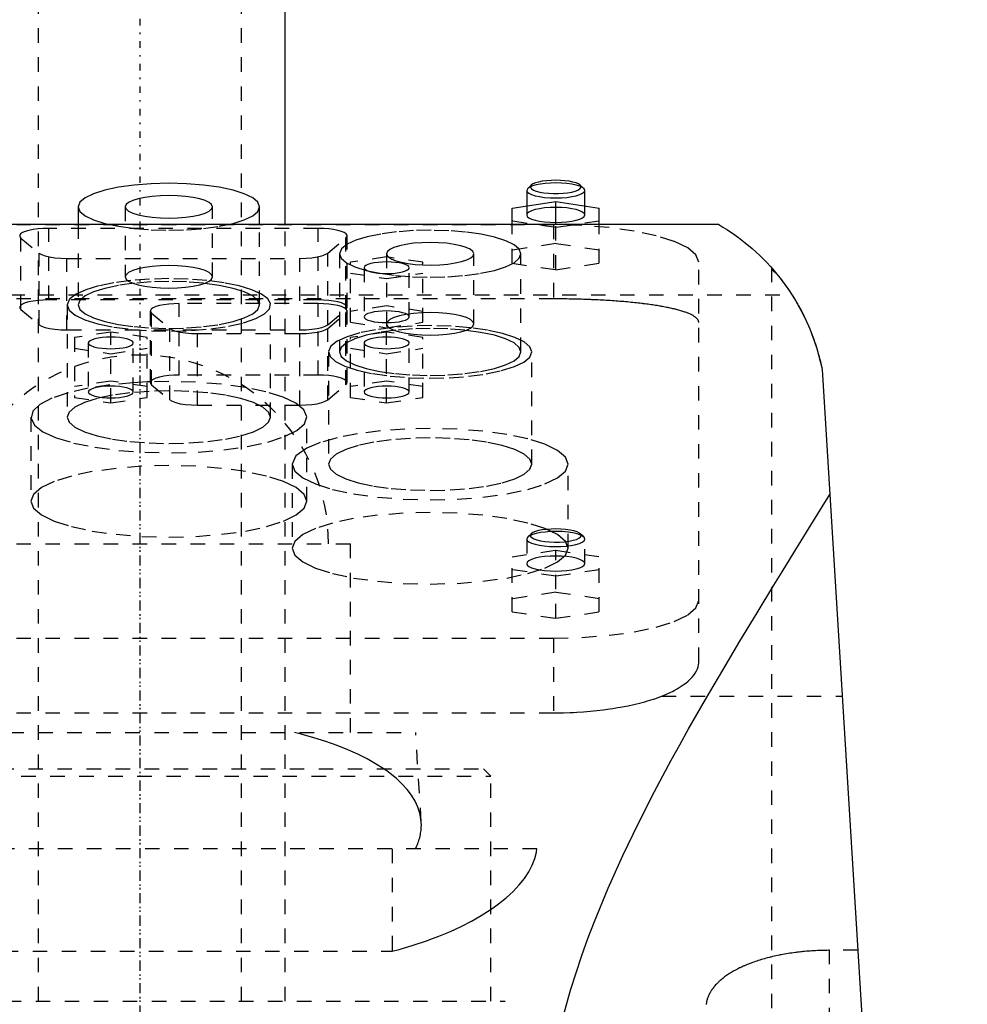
# Model space of a CAD drawing. Extents: x -90 to 90, y -1 to 861.
# Tile 8 of 9: x -8 to 57, y 573 to 641. Entities that reach past the tile are written whole.
import ezdxf

# ---------------------------------------------------------------- set-up
doc = ezdxf.new("R2010")
doc.units = 0
doc.linetypes.add('CENTER', pattern=[1.5, 0.45, -0.5, 0.05, -0.5])
doc.linetypes.add('DASHED', pattern=[2, 1, -1])
for name, color, linetype in [('AM_0', 7, 'CONTINUOUS'), ('AM_3', 7, 'DASHED'), ('AM_7', 7, 'CENTER')]:
    doc.layers.add(name, color=color, linetype=linetype)

msp = doc.modelspace()

# ---------------------------------------------------------------- linework, layer by layer
at = {"layer": 'AM_0', "color": 7, "linetype": 'CONTINUOUS'}
for p, q in [((10, 626.5), (10, 823)), ((26.964, 629.198), (26.723, 628.974)), ((30.577, 628.974), (30.336, 629.198)), ((26.723, 628.974), (26.65, 628.835)), ((26.65, 628.835), (26.65, 627.765)), ((30.65, 627.765), (30.65, 628.835)), ((25.65, 627.616), (28.65, 628.064)), ((28.65, 628.064), (31.65, 627.616)), ((28.65, 626.5), (28.65, 628.064)), ((-4.25, 627.708), (-4.25, 626.5)), ((8.25, 626.5), (8.25, 627.708)), ((25.65, 626.5), (25.65, 627.616)), ((31.65, 626.5), (31.65, 627.616)), ((-39.86, 626.5), (39.86, 626.5)), ((47, 616.5), (57, 453.55))]:
    msp.add_line(p, q, dxfattribs=at)
for points in [[(2, 629.326), (0.781, 629.294), (-0.392, 629.202), (-1.472, 629.053), (-2.419, 628.852), (-3.197, 628.607), (-3.774, 628.327), (-4.13, 628.024), (-4.25, 627.708)], [(8.25, 627.708), (8.13, 628.024), (7.774, 628.327), (7.197, 628.607), (6.419, 628.852), (5.472, 629.053), (4.392, 629.202), (3.219, 629.294), (2, 629.326)], [(28.65, 629.353), (28.281, 629.344), (27.924, 629.317), (27.593, 629.274), (27.298, 629.216), (27.049, 629.145), (26.855, 629.063), (26.723, 628.974)], [(28.65, 629.529), (28.327, 629.522), (28.015, 629.498), (27.725, 629.461), (27.467, 629.41), (27.249, 629.348), (27.08, 629.276), (26.964, 629.198)], [(30.336, 629.198), (30.22, 629.276), (30.051, 629.348), (29.833, 629.41), (29.575, 629.461), (29.285, 629.498), (28.973, 629.522), (28.65, 629.529)], [(30.65, 628.835), (30.612, 628.936), (30.498, 629.033), (30.313, 629.122), (30.064, 629.201), (29.761, 629.265), (29.415, 629.313), (29.04, 629.343), (28.65, 629.353)]]:
    msp.add_lwpolyline(points, dxfattribs=at)
for points in [[(39.86, 626.5, 0), (39.943, 626.451, 0), (40.169, 626.314, 0), (40.47, 626.124, 0), (40.644, 626.009, 0), (40.832, 625.881, 0), (41.246, 625.584, 0), (41.698, 625.234, 0), (42.178, 624.831, 0), (42.676, 624.374, 0), (43.183, 623.865, 0), (43.436, 623.59, 0), (43.689, 623.302, 0), (44.188, 622.688, 0), (44.671, 622.021, 0), (45.133, 621.304, 0), (45.566, 620.536, 0), (45.965, 619.72, 0), (46.149, 619.294, 0), (46.323, 618.857, 0), (46.634, 617.947, 0), (46.892, 616.993, 0), (47, 616.5, 0)], [(43.813, 623.156, 0), (43.843, 623.12, 0), (43.907, 623.042, 0), (43.975, 622.958, 0), (44.011, 622.913, 0), (44.047, 622.868, 0), (44.122, 622.772, 0), (44.2, 622.672, 0), (44.28, 622.567, 0), (44.361, 622.458, 0), (44.444, 622.344, 0), (44.486, 622.286, 0), (44.529, 622.226, 0), (44.616, 622.102, 0), (44.704, 621.973, 0), (44.794, 621.839, 0), (44.885, 621.7, 0), (44.977, 621.556, 0), (45.024, 621.482, 0), (45.07, 621.407, 0), (45.163, 621.254, 0), (45.256, 621.096, 0), (45.303, 621.016, 0)], [(45.758, 620.158, 0), (45.803, 620.067, 0), (45.89, 619.883, 0), (45.976, 619.696, 0), (46.018, 619.601, 0), (46.06, 619.505, 0), (46.142, 619.312, 0), (46.222, 619.115, 0), (46.3, 618.916, 0), (46.375, 618.715, 0), (46.449, 618.511, 0), (46.484, 618.408, 0), (46.519, 618.305, 0), (46.587, 618.097, 0), (46.652, 617.888, 0), (46.714, 617.677, 0), (46.773, 617.465, 0), (46.829, 617.251, 0), (46.856, 617.145, 0), (46.882, 617.037, 0), (46.932, 616.823, 0), (46.978, 616.608, 0), (47, 616.5, 0)], [(28.705, 570.125, 0), (28.993, 571.353, 0), (29.661, 573.773, 0), (30.438, 576.149, 0), (30.863, 577.322, 0), (31.309, 578.484, 0), (32.26, 580.78, 0), (33.277, 583.038, 0), (34.348, 585.259, 0), (35.462, 587.444, 0), (36.609, 589.592, 0), (37.191, 590.652, 0), (37.778, 591.703, 0), (38.962, 593.775, 0), (40.152, 595.808, 0), (41.34, 597.8, 0), (42.519, 599.747, 0), (43.681, 601.647, 0), (44.254, 602.579, 0), (44.821, 603.499, 0), (45.931, 605.298, 0), (47.006, 607.043, 0), (47.528, 607.894, 0)]]:
    msp.add_polyline3d(points, dxfattribs=at)
at = {"layer": 'AM_3', "color": 6, "linetype": 'DASHED'}
for p, q in [((-7, 834), (-7, 299)), ((7, 299), (7, 834)), ((-1, 627.708), (-1, 622.878)), ((5, 622.878), (5, 627.708)), ((26.65, 627.765), (26.65, 627.145)), ((30.65, 627.145), (30.65, 627.765)), ((-4.25, 626.5), (-4.25, 620.946)), ((8.25, 620.946), (8.25, 626.5)), ((10, 339), (10, 626.5)), ((28.65, 626.271), (25.65, 626.719)), ((25.65, 623.822), (25.65, 626.5)), ((31.65, 626.719), (28.65, 626.271)), ((28.65, 623.374), (28.65, 626.5)), ((31.65, 623.822), (31.65, 626.5)), ((28.5, 626.47), (-28.5, 626.47)), ((-6.28, 621.294), (-6.28, 626.22)), ((12.28, 626.22), (-6.28, 626.22)), ((12.28, 621.294), (12.28, 626.22)), ((28.5, 626.47), (28.5, 621.365)), ((-8.189, 620.622), (-8.189, 625.548)), ((-8.189, 625.548), (-6.939, 624.513)), ((12.939, 624.513), (14.189, 625.548)), ((14.189, 620.622), (14.189, 625.548)), ((14.28, 620.776), (14.28, 625.702)), ((28.65, 625.167), (25.65, 624.718)), ((31.65, 624.718), (28.65, 625.167)), ((-6.939, 619.586), (-6.939, 624.513)), ((12.939, 619.586), (12.939, 624.513)), ((13.75, 624.473), (13.75, 617.711)), ((17, 624.473), (17, 619.382)), ((23, 619.643), (23, 624.473)), ((26.25, 624.473), (26.129, 624.79)), ((26.25, 617.711), (26.25, 624.473)), ((-5.03, 624.149), (11.03, 624.149)), ((-5.03, 619.223), (-5.03, 624.149)), ((11.03, 619.223), (11.03, 624.149)), ((17, 624.257), (14.5, 623.883)), ((14.5, 619.755), (14.5, 623.883)), ((19.5, 623.883), (17, 624.257)), ((19.5, 619.755), (19.5, 623.883)), ((25.65, 623.822), (28.65, 623.374)), ((28.65, 623.374), (31.65, 623.822)), ((38.5, 596.365), (38.5, 623.882)), ((14.5, 623.136), (17, 622.763)), ((15.45, 623.51), (15.45, 620.129)), ((17, 622.763), (19.5, 623.136)), ((18.55, 620.129), (18.55, 623.51)), ((43.5, 623.519), (43.5, 453.55)), ((-44.917, 621.65), (44.917, 621.65)), ((28.5, 621.365), (-28.5, 621.365)), ((12.28, 621.294), (-6.28, 621.294)), ((-4.871, 621.293), (-5, 620.946)), ((-4.814, 621.361), (-4.871, 621.293)), ((8.99, 621.042), (8.814, 621.361)), ((-8.189, 620.622), (-6.939, 619.586)), ((-5, 620.946), (-5, 613.219)), ((0.72, 620.526), (0.72, 615.6)), ((0.811, 615.445), (0.811, 620.372)), ((0.811, 620.372), (2.061, 619.336)), ((2.72, 616.117), (2.72, 621.044)), ((12.28, 621.044), (2.72, 621.044)), ((9, 613.219), (9, 620.946)), ((12.28, 616.117), (12.28, 621.044)), ((12.939, 619.586), (14.189, 620.622)), ((12.939, 619.336), (14.189, 620.372)), ((14.189, 615.445), (14.189, 620.372)), ((14.28, 615.6), (14.28, 620.526)), ((17, 620.876), (14.5, 620.503)), ((19.5, 620.503), (17, 620.876)), ((14.5, 619.755), (17, 619.382)), ((17, 619.382), (19.5, 619.755)), ((-5.03, 619.223), (11.03, 619.223)), ((-2, 619.081), (-4.5, 618.707)), ((-2, 614.206), (-2, 619.081)), ((0.5, 618.707), (-2, 619.081)), ((2.061, 614.41), (2.061, 619.336)), ((12.939, 614.41), (12.939, 619.336)), ((17, 619.081), (14.5, 618.707)), ((17, 614.206), (17, 619.081)), ((19.5, 618.707), (17, 619.081)), ((-4.5, 618.707), (-4.5, 614.579)), ((0.5, 614.579), (0.5, 618.707)), ((3.97, 618.973), (11.03, 618.973)), ((3.97, 614.047), (3.97, 618.973)), ((11.03, 614.047), (11.03, 618.973)), ((14.5, 614.579), (14.5, 618.707)), ((19.5, 614.579), (19.5, 618.707)), ((-4.5, 617.96), (-2, 617.586)), ((-3.55, 618.333), (-3.55, 614.953)), ((-2, 617.586), (0.5, 617.96)), ((-0.45, 614.953), (-0.45, 618.333)), ((13, 617.711), (13, 609.984)), ((14.5, 617.96), (17, 617.586)), ((15.45, 618.333), (15.45, 614.953)), ((17, 617.586), (19.5, 617.96)), ((18.55, 614.953), (18.55, 618.333)), ((27, 609.984), (27, 617.711)), ((-2, 615.7), (-4.5, 615.326)), ((0.5, 615.326), (-2, 615.7)), ((0.498, 615.647), (-0.452, 615.595)), ((0.719, 615.655), (0.498, 615.647)), ((0.731, 615.656), (0.719, 615.655)), ((2, 615.678), (0.731, 615.656)), ((12.28, 616.117), (2.72, 616.117)), ((17, 615.7), (14.5, 615.326)), ((19.5, 615.326), (17, 615.7)), ((0.811, 615.445), (2.061, 614.41)), ((12.939, 614.41), (14.189, 615.445)), ((-4.5, 614.579), (-2, 614.206)), ((-2, 614.206), (0.5, 614.579)), ((14.5, 614.579), (17, 614.206)), ((17, 614.206), (19.5, 614.579)), ((3.97, 614.047), (11.03, 614.047)), ((-7.5, 613.219), (-7.5, 607.424)), ((11.5, 607.424), (11.5, 613.219)), ((10.5, 609.984), (10.5, 604.189)), ((29.5, 604.189), (29.5, 609.984)), ((26.723, 604.968), (26.65, 604.829)), ((26.65, 604.829), (26.65, 603.139)), ((26.964, 605.192), (26.723, 604.968)), ((30.577, 604.968), (30.336, 605.192)), ((30.65, 603.139), (30.65, 604.829)), ((-14.5, 604.5), (14.5, 604.5)), ((14.5, 591.5), (14.5, 604.5)), ((25.65, 603.61), (28.65, 604.059)), ((25.65, 599.816), (25.65, 603.61)), ((28.65, 604.059), (31.65, 603.61)), ((28.65, 599.368), (28.65, 604.059)), ((31.65, 599.816), (31.65, 603.61)), ((28.65, 602.266), (25.65, 602.714)), ((31.65, 602.714), (28.65, 602.266)), ((28.65, 601.161), (25.65, 600.713)), ((31.65, 600.713), (28.65, 601.161)), ((25.65, 599.816), (28.65, 599.368)), ((28.65, 599.368), (31.65, 599.816)), ((-28.5, 598), (28.5, 598)), ((28.5, 598), (28.5, 592.859)), ((35.934, 594), (48.381, 594)), ((-28.5, 592.859), (28.5, 592.859)), ((-19, 591.5), (19, 591.5)), ((19.386, 585.33), (19, 591.5)), ((-23.675, 589), (23.675, 589)), ((24.175, 588.5), (23.675, 589)), ((-24.175, 588.5), (24.175, 588.5)), ((24.175, 573), (24.175, 588.5)), ((27.357, 583.5), (-27.357, 583.5)), ((17.375, 583.5), (17.375, 576.439)), ((-17.375, 576.439), (17.375, 576.439)), ((47.5, 453.55), (47.5, 576.506)), ((49.454, 576.506), (47.5, 576.506)), ((-25.175, 573), (25.175, 573)), ((25.75, 493), (25.175, 573))]:
    msp.add_line(p, q, dxfattribs=at)
for points in [[(26.964, 629.198), (26.905, 629.111), (26.912, 629.024), (26.984, 628.938), (27.118, 628.858), (27.31, 628.785), (27.551, 628.724), (27.835, 628.676), (28.148, 628.642), (28.481, 628.626), (28.819, 628.626), (29.152, 628.642), (29.465, 628.676), (29.749, 628.724), (29.99, 628.785), (30.182, 628.858), (30.316, 628.938), (30.388, 629.024), (30.395, 629.111), (30.336, 629.198)], [(26.65, 628.835), (26.688, 628.734), (26.802, 628.637), (26.987, 628.547), (27.236, 628.469), (27.539, 628.404), (27.885, 628.357), (28.26, 628.327), (28.65, 628.317), (29.04, 628.327), (29.415, 628.357), (29.761, 628.404), (30.064, 628.469), (30.313, 628.547), (30.498, 628.637), (30.612, 628.734), (30.65, 628.835)], [(-1, 627.708), (-0.942, 627.556), (-0.772, 627.411), (-0.494, 627.277), (-0.121, 627.159), (0.333, 627.062), (0.852, 626.991), (1.415, 626.946), (2, 626.931), (2.585, 626.946), (3.148, 626.991), (3.667, 627.062), (4.121, 627.159), (4.494, 627.277), (4.772, 627.411), (4.942, 627.556), (5, 627.708), (4.942, 627.859), (4.772, 628.005), (4.494, 628.139), (4.121, 628.257), (3.667, 628.354), (3.148, 628.425), (2.585, 628.469), (2, 628.484)], [(2, 628.484), (1.415, 628.469), (0.852, 628.425), (0.333, 628.354), (-0.121, 628.257), (-0.494, 628.139), (-0.772, 628.005), (-0.942, 627.859), (-1, 627.708)], [(-4.25, 627.708), (-4.13, 627.392), (-3.774, 627.089), (-3.197, 626.809), (-2.419, 626.564), (-1.472, 626.363), (-0.392, 626.213), (0.781, 626.121), (2, 626.09), (3.219, 626.121), (4.392, 626.213), (5.472, 626.363), (6.419, 626.564), (7.197, 626.809), (7.774, 627.089), (8.13, 627.392), (8.25, 627.708)], [(28.65, 627.662), (28.26, 627.652), (27.885, 627.623), (27.539, 627.575), (27.236, 627.511), (26.987, 627.432), (26.802, 627.343), (26.688, 627.246), (26.65, 627.145), (26.688, 627.044), (26.802, 626.946), (26.987, 626.857), (27.236, 626.778), (27.539, 626.714), (27.885, 626.666), (28.26, 626.637), (28.65, 626.627), (29.04, 626.637), (29.415, 626.666), (29.761, 626.714), (30.064, 626.778), (30.313, 626.857), (30.498, 626.946), (30.612, 627.044), (30.65, 627.145)], [(30.65, 627.145), (30.612, 627.246), (30.498, 627.343), (30.313, 627.432), (30.064, 627.511), (29.761, 627.575), (29.415, 627.623), (29.04, 627.652), (28.65, 627.662)], [(-6.28, 626.22), (-6.652, 626.211), (-7.012, 626.184), (-7.346, 626.14), (-7.642, 626.081), (-7.891, 626.009), (-8.083, 625.926), (-8.213, 625.835), (-8.274, 625.739), (-8.266, 625.643), (-8.189, 625.548)], [(14.189, 625.548), (14.266, 625.643), (14.274, 625.739), (14.213, 625.835), (14.083, 625.926), (13.891, 626.009), (13.642, 626.081), (13.346, 626.14), (13.012, 626.184), (12.652, 626.211), (12.28, 626.22)], [(26.129, 624.79), (25.776, 625.091), (25.205, 625.368), (24.437, 625.612), (23.502, 625.813), (22.434, 625.963), (21.275, 626.056), (20.067, 626.09), (18.856, 626.063), (17.689, 625.976), (16.61, 625.832), (15.658, 625.636), (14.87, 625.397), (14.276, 625.122)], [(38.5, 623.882), (38.308, 624.387), (37.739, 624.872), (36.815, 625.32), (35.571, 625.712), (34.056, 626.034), (32.327, 626.273), (30.451, 626.42), (28.5, 626.47)], [(14.276, 625.122), (13.883, 624.805), (13.75, 624.473)], [(20, 625.249), (19.415, 625.234), (18.852, 625.19), (18.333, 625.118), (17.879, 625.022), (17.506, 624.904), (17.228, 624.77), (17.058, 624.624), (17, 624.473)], [(19.5, 623.707), (20.081, 623.697), (20.66, 623.715), (21.213, 623.763), (21.721, 623.837), (22.164, 623.935), (22.525, 624.053), (22.791, 624.188), (22.951, 624.333), (23, 624.483), (22.935, 624.633), (22.76, 624.777), (22.48, 624.91), (22.107, 625.025), (21.654, 625.12), (21.139, 625.191), (20.58, 625.235), (20, 625.249)], [(-6.939, 624.513), (-6.771, 624.412), (-6.526, 624.324), (-6.214, 624.25), (-5.85, 624.195), (-5.449, 624.161), (-5.03, 624.149)], [(11.03, 624.149), (11.449, 624.161), (11.85, 624.195), (12.214, 624.25), (12.526, 624.324), (12.771, 624.412), (12.939, 624.513)], [(13.75, 624.473), (13.87, 624.157), (14.226, 623.854), (14.803, 623.574), (15.581, 623.329), (16.528, 623.128), (17.608, 622.978), (18.781, 622.886), (20, 622.855), (21.219, 622.886), (22.392, 622.978), (23.472, 623.128), (24.419, 623.329), (25.197, 623.574), (25.774, 623.854), (26.13, 624.157), (26.25, 624.473)], [(17, 624.473), (17.036, 624.353), (17.143, 624.236)], [(17.143, 624.236), (17.355, 624.106), (17.656, 623.988), (18.034, 623.886), (18.478, 623.804), (18.972, 623.743), (19.5, 623.707)], [(-1, 622.878), (-0.942, 622.727), (-0.772, 622.581), (-0.494, 622.447), (-0.121, 622.329), (0.333, 622.233), (0.852, 622.161), (1.415, 622.117), (2, 622.102), (2.585, 622.117), (3.148, 622.161), (3.667, 622.233), (4.121, 622.329), (4.494, 622.447), (4.772, 622.581), (4.942, 622.727), (5, 622.878), (4.942, 623.03), (4.772, 623.175), (4.494, 623.31), (4.121, 623.427), (3.667, 623.524), (3.148, 623.596), (2.585, 623.64), (2, 623.655)], [(2, 623.655), (1.415, 623.64), (0.852, 623.596), (0.333, 623.524), (-0.121, 623.427), (-0.494, 623.31), (-0.772, 623.175), (-0.942, 623.03), (-1, 622.878)], [(2, 622.758), (0.668, 622.725), (-0.615, 622.627), (-1.802, 622.468), (-2.851, 622.253), (-3.722, 621.99), (-4.385, 621.689), (-4.814, 621.361)], [(8.814, 621.361), (8.385, 621.689), (7.722, 621.99), (6.851, 622.253), (5.802, 622.468), (4.615, 622.627), (3.332, 622.725), (2, 622.758)], [(-6.28, 621.294), (-6.652, 621.285), (-7.012, 621.258), (-7.346, 621.214), (-7.642, 621.155), (-7.891, 621.083), (-8.083, 621), (-8.213, 620.909), (-8.274, 620.813), (-8.266, 620.716), (-8.189, 620.622)], [(14.189, 620.622), (14.266, 620.716), (14.274, 620.813), (14.213, 620.909), (14.083, 621), (13.891, 621.083), (13.642, 621.155), (13.346, 621.214), (13.012, 621.258), (12.652, 621.285), (12.28, 621.294)], [(-5, 620.946), (-4.861, 620.587), (-4.449, 620.242), (-3.781, 619.925), (-2.884, 619.649), (-1.792, 619.424), (-0.55, 619.259), (0.793, 619.162), (2.185, 619.135), (3.569, 619.181), (4.891, 619.296), (6.098, 619.478), (7.142, 619.717), (7.982, 620.005), (8.584, 620.331), (8.925, 620.681), (8.99, 621.042)], [(2.72, 621.044), (2.348, 621.034), (1.988, 621.008), (1.654, 620.964), (1.358, 620.905), (1.109, 620.833), (0.917, 620.749), (0.787, 620.659), (0.726, 620.563), (0.734, 620.466), (0.811, 620.372)], [(14.189, 620.372), (14.266, 620.466), (14.274, 620.563), (14.213, 620.659), (14.083, 620.749), (13.891, 620.833), (13.642, 620.905), (13.346, 620.964), (13.012, 621.008), (12.652, 621.034), (12.28, 621.044)], [(17, 619.643), (17.058, 619.492), (17.228, 619.346), (17.506, 619.212), (17.879, 619.094), (18.333, 618.997), (18.852, 618.926), (19.415, 618.882), (20, 618.867), (20.585, 618.882), (21.148, 618.926), (21.667, 618.997), (22.121, 619.094), (22.494, 619.212), (22.772, 619.346), (22.942, 619.492), (23, 619.643), (22.942, 619.795), (22.772, 619.94), (22.494, 620.074), (22.121, 620.192), (21.667, 620.289), (21.148, 620.36), (20.585, 620.405), (20, 620.42)], [(20, 620.42), (19.415, 620.405), (18.852, 620.36), (18.333, 620.289), (17.879, 620.192), (17.506, 620.074), (17.228, 619.94), (17.058, 619.795), (17, 619.643)], [(-6.939, 619.586), (-6.771, 619.486), (-6.526, 619.397), (-6.214, 619.324), (-5.85, 619.269), (-5.449, 619.235), (-5.03, 619.223)], [(2.061, 619.336), (2.229, 619.236), (2.474, 619.147), (2.786, 619.074), (3.15, 619.019), (3.551, 618.985), (3.97, 618.973)], [(11.03, 619.223), (11.449, 619.235), (11.85, 619.269), (12.214, 619.324), (12.526, 619.397), (12.771, 619.486), (12.939, 619.586)], [(11.03, 618.973), (11.449, 618.985), (11.85, 619.019), (12.214, 619.074), (12.526, 619.147), (12.771, 619.236), (12.939, 619.336)], [(13.75, 617.711), (13.87, 617.396), (14.226, 617.092), (14.803, 616.813), (15.581, 616.567), (16.528, 616.366), (17.608, 616.217), (18.781, 616.125), (20, 616.094), (21.219, 616.125), (22.392, 616.217), (23.472, 616.366), (24.419, 616.567), (25.197, 616.813), (25.774, 617.092), (26.13, 617.396), (26.25, 617.711), (26.13, 618.027), (25.774, 618.33), (25.197, 618.61), (24.419, 618.855), (23.472, 619.056), (22.392, 619.206), (21.219, 619.298), (20, 619.329)], [(20, 619.329), (18.781, 619.298), (17.608, 619.206), (16.528, 619.056), (15.581, 618.855), (14.803, 618.61), (14.226, 618.33), (13.87, 618.027), (13.75, 617.711)], [(27, 617.711), (26.868, 618.061), (26.477, 618.398), (25.842, 618.709), (24.986, 618.983), (23.943, 619.208), (22.751, 619.377), (21.455, 619.483), (20.104, 619.523), (18.749, 619.494), (17.442, 619.398), (16.231, 619.238), (15.162, 619.021), (14.275, 618.754)], [(14.275, 618.754), (13.596, 618.443), (13.166, 618.103), (13.001, 617.748), (13.11, 617.392), (13.486, 617.048), (14.116, 616.73), (14.975, 616.45), (16.03, 616.219), (17.239, 616.046), (18.556, 615.938), (19.929, 615.9), (21.304, 615.931), (22.629, 616.032), (23.852, 616.198), (24.924, 616.424), (25.805, 616.699), (26.46, 617.014), (26.864, 617.356), (27, 617.711)], [(-3.556, 615.214), (-4.944, 614.897), (-6.069, 614.517), (-6.888, 614.087), (-7.37, 613.625), (-7.496, 613.147), (-7.261, 612.672), (-6.676, 612.217), (-5.76, 611.801), (-4.551, 611.438), (-3.092, 611.143), (-1.441, 610.927), (0.341, 610.798), (2.187, 610.761), (4.025, 610.817), (5.786, 610.964), (7.403, 611.197), (8.816, 611.506), (9.969, 611.881), (10.821, 612.306), (11.337, 612.766), (11.5, 613.243), (11.301, 613.719), (10.75, 614.177), (9.866, 614.598), (8.684, 614.966), (7.249, 615.268), (5.614, 615.493), (3.842, 615.631), (2, 615.678)], [(2.72, 616.117), (2.348, 616.108), (1.988, 616.081), (1.654, 616.038), (1.358, 615.979), (1.109, 615.906), (0.917, 615.823), (0.787, 615.732), (0.726, 615.637), (0.734, 615.54), (0.811, 615.445)], [(14.189, 615.445), (14.266, 615.54), (14.274, 615.637), (14.213, 615.732), (14.083, 615.823), (13.891, 615.906), (13.642, 615.979), (13.346, 616.038), (13.012, 616.081), (12.652, 616.108), (12.28, 616.117)], [(2, 615.031), (0.634, 614.996), (-0.679, 614.893), (-1.889, 614.725), (-2.95, 614.5), (-3.82, 614.226), (-4.467, 613.912), (-4.865, 613.573), (-5, 613.219), (-4.865, 612.866), (-4.467, 612.526), (-3.82, 612.213), (-2.95, 611.938), (-1.889, 611.713), (-0.679, 611.545), (0.634, 611.442), (2, 611.407), (3.366, 611.442), (4.679, 611.545), (5.889, 611.713), (6.95, 611.938), (7.82, 612.213), (8.467, 612.526), (8.865, 612.866), (9, 613.219)], [(-0.452, 615.595), (-2.071, 615.441), (-3.556, 615.214)], [(9, 613.219), (8.865, 613.573), (8.467, 613.912), (7.82, 614.226), (6.95, 614.5), (5.889, 614.725), (4.679, 614.893), (3.366, 614.996), (2, 615.031)], [(2.061, 614.41), (2.229, 614.31), (2.474, 614.221), (2.786, 614.147), (3.15, 614.092), (3.551, 614.058), (3.97, 614.047)], [(11.03, 614.047), (11.449, 614.058), (11.85, 614.092), (12.214, 614.147), (12.526, 614.221), (12.771, 614.31), (12.939, 614.41)], [(10.5, 609.984), (10.683, 609.504), (11.223, 609.043), (12.101, 608.618), (13.282, 608.245), (14.722, 607.939), (16.365, 607.712), (18.147, 607.572), (20, 607.525), (21.853, 607.572), (23.635, 607.712), (25.278, 607.939), (26.718, 608.245), (27.899, 608.618), (28.777, 609.043), (29.317, 609.504), (29.5, 609.984), (29.317, 610.464), (28.777, 610.925), (27.899, 611.35), (26.718, 611.722), (25.278, 612.028), (23.635, 612.255), (21.853, 612.395), (20, 612.443)], [(20, 612.443), (18.254, 612.401), (16.567, 612.276), (14.997, 612.074), (13.597, 611.8), (12.416, 611.465), (11.494, 611.079)], [(20, 611.796), (18.634, 611.761), (17.321, 611.658), (16.111, 611.49), (15.05, 611.265), (14.18, 610.99), (13.533, 610.677), (13.135, 610.337), (13, 609.984), (13.135, 609.63), (13.533, 609.291), (14.18, 608.977), (15.05, 608.703), (16.111, 608.477), (17.321, 608.31), (18.634, 608.207), (20, 608.172), (21.366, 608.207), (22.679, 608.31), (23.889, 608.477), (24.95, 608.703), (25.82, 608.977), (26.467, 609.291), (26.865, 609.63), (27, 609.984)], [(27, 609.984), (26.865, 610.337), (26.467, 610.677), (25.82, 610.99), (24.95, 611.265), (23.889, 611.49), (22.679, 611.658), (21.366, 611.761), (20, 611.796)], [(11.494, 611.079), (10.752, 610.546), (10.5, 609.984)], [(26.964, 605.192), (26.905, 605.103), (26.914, 605.013), (26.993, 604.926), (27.137, 604.843), (27.341, 604.77), (27.597, 604.709), (27.894, 604.662), (28.222, 604.632), (28.566, 604.618), (28.914, 604.623), (29.251, 604.646), (29.565, 604.685), (29.842, 604.739), (30.072, 604.807), (30.246, 604.885), (30.357, 604.971), (30.399, 605.06), (30.373, 605.15), (30.279, 605.237), (30.119, 605.317), (29.902, 605.387), (29.635, 605.445), (29.329, 605.488), (28.997, 605.515), (28.65, 605.524)], [(28.65, 605.524), (28.327, 605.516), (28.015, 605.493), (27.725, 605.455), (27.467, 605.405), (27.249, 605.342), (27.08, 605.271), (26.964, 605.192)], [(26.65, 604.829), (26.688, 604.73), (26.799, 604.633), (26.98, 604.545), (27.224, 604.467), (27.521, 604.402), (27.861, 604.354), (28.231, 604.323), (28.616, 604.312), (29.003, 604.32), (29.376, 604.347), (29.722, 604.392), (30.028, 604.454), (30.282, 604.53), (30.474, 604.617), (30.598, 604.712), (30.649, 604.812), (30.624, 604.912), (30.526, 605.009), (30.356, 605.099), (30.123, 605.18), (29.834, 605.247), (29.501, 605.298)], [(28.65, 605.347), (28.281, 605.338), (27.924, 605.312), (27.593, 605.269), (27.298, 605.211), (27.049, 605.14), (26.855, 605.058), (26.723, 604.968)], [(29.501, 605.298), (29.086, 605.335), (28.65, 605.347)], [(26.65, 603.139), (26.688, 603.038), (26.802, 602.941), (26.987, 602.851), (27.236, 602.773), (27.539, 602.709), (27.885, 602.661), (28.26, 602.631), (28.65, 602.621), (29.04, 602.631), (29.415, 602.661), (29.761, 602.709), (30.064, 602.773), (30.313, 602.851), (30.498, 602.941), (30.612, 603.038), (30.65, 603.139), (30.612, 603.24), (30.498, 603.337), (30.313, 603.427), (30.064, 603.505), (29.761, 603.569), (29.415, 603.617), (29.04, 603.647), (28.65, 603.657)], [(28.65, 603.657), (28.26, 603.647), (27.885, 603.617), (27.539, 603.569), (27.236, 603.505), (26.987, 603.427), (26.802, 603.337), (26.688, 603.24), (26.65, 603.139)], [(28.5, 598), (30.451, 598.05), (32.327, 598.197), (34.056, 598.436), (35.571, 598.758), (36.815, 599.15), (37.739, 599.598), (38.308, 600.083), (38.5, 600.588)]]:
    msp.add_lwpolyline(points, dxfattribs=at)
for points in [[(18.55, 623.51), (18.52, 623.588), (18.432, 623.663), (18.289, 623.733), (18.096, 623.793), (17.861, 623.843), (17.593, 623.88), (17.302, 623.903), (17, 623.911), (16.698, 623.903), (16.407, 623.88), (16.139, 623.843), (15.904, 623.793), (15.711, 623.733), (15.568, 623.663), (15.48, 623.588), (15.45, 623.51), (15.48, 623.432), (15.568, 623.356), (15.711, 623.287), (15.904, 623.226), (16.139, 623.176), (16.407, 623.139), (16.698, 623.116), (17, 623.109), (17.302, 623.116), (17.593, 623.139), (17.861, 623.176), (18.096, 623.226), (18.289, 623.287), (18.432, 623.356), (18.52, 623.432)], [(8.25, 620.946), (8.13, 621.262), (7.774, 621.566), (7.197, 621.845), (6.419, 622.09), (5.472, 622.291), (4.392, 622.441), (3.219, 622.533), (2, 622.564), (0.781, 622.533), (-0.392, 622.441), (-1.472, 622.291), (-2.419, 622.09), (-3.197, 621.845), (-3.774, 621.566), (-4.13, 621.262), (-4.25, 620.946), (-4.13, 620.631), (-3.774, 620.327), (-3.197, 620.048), (-2.419, 619.803), (-1.472, 619.601), (-0.392, 619.452), (0.781, 619.36), (2, 619.329), (3.219, 619.36), (4.392, 619.452), (5.472, 619.601), (6.419, 619.803), (7.197, 620.048), (7.774, 620.327), (8.13, 620.631)], [(18.55, 620.129), (18.52, 620.207), (18.432, 620.283), (18.289, 620.352), (18.096, 620.413), (17.861, 620.463), (17.593, 620.5), (17.302, 620.522), (17, 620.53), (16.698, 620.522), (16.407, 620.5), (16.139, 620.463), (15.904, 620.413), (15.711, 620.352), (15.568, 620.283), (15.48, 620.207), (15.45, 620.129), (15.48, 620.051), (15.568, 619.976), (15.711, 619.906), (15.904, 619.845), (16.139, 619.795), (16.407, 619.758), (16.698, 619.736), (17, 619.728), (17.302, 619.736), (17.593, 619.758), (17.861, 619.795), (18.096, 619.845), (18.289, 619.906), (18.432, 619.976), (18.52, 620.051)], [(-0.45, 618.333), (-0.48, 618.412), (-0.568, 618.487), (-0.711, 618.556), (-0.904, 618.617), (-1.139, 618.667), (-1.407, 618.704), (-1.698, 618.727), (-2, 618.735), (-2.302, 618.727), (-2.593, 618.704), (-2.861, 618.667), (-3.096, 618.617), (-3.289, 618.556), (-3.432, 618.487), (-3.52, 618.412), (-3.55, 618.333), (-3.52, 618.255), (-3.432, 618.18), (-3.289, 618.111), (-3.096, 618.05), (-2.861, 618), (-2.593, 617.963), (-2.302, 617.94), (-2, 617.932), (-1.698, 617.94), (-1.407, 617.963), (-1.139, 618), (-0.904, 618.05), (-0.711, 618.111), (-0.568, 618.18), (-0.48, 618.255)], [(18.55, 618.333), (18.52, 618.412), (18.432, 618.487), (18.289, 618.556), (18.096, 618.617), (17.861, 618.667), (17.593, 618.704), (17.302, 618.727), (17, 618.735), (16.698, 618.727), (16.407, 618.704), (16.139, 618.667), (15.904, 618.617), (15.711, 618.556), (15.568, 618.487), (15.48, 618.412), (15.45, 618.333), (15.48, 618.255), (15.568, 618.18), (15.711, 618.111), (15.904, 618.05), (16.139, 618), (16.407, 617.963), (16.698, 617.94), (17, 617.932), (17.302, 617.94), (17.593, 617.963), (17.861, 618), (18.096, 618.05), (18.289, 618.111), (18.432, 618.18), (18.52, 618.255)], [(-0.45, 614.953), (-0.48, 615.031), (-0.568, 615.106), (-0.711, 615.176), (-0.904, 615.236), (-1.139, 615.286), (-1.407, 615.323), (-1.698, 615.346), (-2, 615.354), (-2.302, 615.346), (-2.593, 615.323), (-2.861, 615.286), (-3.096, 615.236), (-3.289, 615.176), (-3.432, 615.106), (-3.52, 615.031), (-3.55, 614.953), (-3.52, 614.874), (-3.432, 614.799), (-3.289, 614.73), (-3.096, 614.669), (-2.861, 614.619), (-2.593, 614.582), (-2.302, 614.559), (-2, 614.551), (-1.698, 614.559), (-1.407, 614.582), (-1.139, 614.619), (-0.904, 614.669), (-0.711, 614.73), (-0.568, 614.799), (-0.48, 614.874)], [(18.55, 614.953), (18.52, 615.031), (18.432, 615.106), (18.289, 615.176), (18.096, 615.236), (17.861, 615.286), (17.593, 615.323), (17.302, 615.346), (17, 615.354), (16.698, 615.346), (16.407, 615.323), (16.139, 615.286), (15.904, 615.236), (15.711, 615.176), (15.568, 615.106), (15.48, 615.031), (15.45, 614.953), (15.48, 614.874), (15.568, 614.799), (15.711, 614.73), (15.904, 614.669), (16.139, 614.619), (16.407, 614.582), (16.698, 614.559), (17, 614.551), (17.302, 614.559), (17.593, 614.582), (17.861, 614.619), (18.096, 614.669), (18.289, 614.73), (18.432, 614.799), (18.52, 614.874)], [(-7.5, 607.424), (-7.317, 606.944), (-6.777, 606.483), (-5.899, 606.058), (-4.718, 605.685), (-3.278, 605.379), (-1.635, 605.152), (0.147, 605.012), (2, 604.965), (3.853, 605.012), (5.635, 605.152), (7.278, 605.379), (8.718, 605.685), (9.899, 606.058), (10.777, 606.483), (11.317, 606.944), (11.5, 607.424), (11.317, 607.904), (10.777, 608.365), (9.899, 608.79), (8.718, 609.162), (7.278, 609.468), (5.635, 609.695), (3.853, 609.835), (2, 609.883), (0.147, 609.835), (-1.635, 609.695), (-3.278, 609.468), (-4.718, 609.162), (-5.899, 608.79), (-6.777, 608.365), (-7.317, 607.904)], [(10.5, 604.189), (10.683, 603.709), (11.223, 603.248), (12.101, 602.823), (13.282, 602.45), (14.722, 602.144), (16.365, 601.917), (18.147, 601.777), (20, 601.73), (21.853, 601.777), (23.635, 601.917), (25.278, 602.144), (26.718, 602.45), (27.899, 602.823), (28.777, 603.248), (29.317, 603.709), (29.5, 604.189), (29.317, 604.668), (28.777, 605.13), (27.899, 605.555), (26.718, 605.927), (25.278, 606.233), (23.635, 606.46), (21.853, 606.6), (20, 606.647), (18.147, 606.6), (16.365, 606.46), (14.722, 606.233), (13.282, 605.927), (12.101, 605.555), (11.223, 605.13), (10.683, 604.668)]]:
    msp.add_lwpolyline(points, close=True, dxfattribs=at)
for points in [[(43.5, 623.519, 0), (43.501, 623.509, 0), (43.503, 623.49, 0), (43.507, 623.47, 0), (43.51, 623.461, 0), (43.513, 623.451, 0), (43.521, 623.431, 0), (43.53, 623.411, 0), (43.542, 623.391, 0), (43.555, 623.371, 0), (43.571, 623.351, 0), (43.579, 623.341, 0), (43.588, 623.331, 0), (43.607, 623.31, 0), (43.628, 623.29, 0), (43.651, 623.27, 0), (43.676, 623.249, 0), (43.703, 623.228, 0), (43.717, 623.218, 0), (43.732, 623.208, 0), (43.763, 623.187, 0), (43.795, 623.167, 0), (43.812, 623.156, 0)], [(38.5, 619.738, 0), (38.5, 619.75, 0), (38.498, 619.774, 0), (38.494, 619.799, 0), (38.491, 619.811, 0), (38.488, 619.823, 0), (38.48, 619.847, 0), (38.47, 619.871, 0), (38.458, 619.896, 0), (38.444, 619.92, 0), (38.427, 619.944, 0), (38.418, 619.957, 0), (38.409, 619.969, 0), (38.388, 619.993, 0), (38.366, 620.017, 0), (38.341, 620.042, 0), (38.314, 620.066, 0), (38.285, 620.09, 0), (38.27, 620.102, 0), (38.254, 620.114, 0), (38.22, 620.138, 0), (38.185, 620.162, 0), (38.166, 620.174, 0), (38.147, 620.186, 0), (38.107, 620.209, 0), (38.065, 620.233, 0), (38.043, 620.245, 0), (38.021, 620.256, 0), (37.975, 620.28, 0), (37.927, 620.303, 0), (37.876, 620.326, 0), (37.824, 620.349, 0), (37.769, 620.372, 0), (37.741, 620.383, 0), (37.713, 620.394, 0), (37.654, 620.417, 0), (37.594, 620.439, 0), (37.531, 620.461, 0), (37.466, 620.483, 0), (37.4, 620.504, 0), (37.366, 620.515, 0), (37.332, 620.526, 0), (37.262, 620.547, 0), (37.19, 620.568, 0), (37.116, 620.588, 0), (37.04, 620.609, 0), (36.963, 620.629, 0), (36.924, 620.639, 0), (36.884, 620.649, 0), (36.803, 620.669, 0), (36.721, 620.688, 0), (36.637, 620.707, 0), (36.552, 620.726, 0), (36.465, 620.745, 0), (36.422, 620.754, 0), (36.377, 620.763, 0), (36.288, 620.782, 0), (36.197, 620.799, 0), (36.105, 620.817, 0), (36.011, 620.834, 0), (35.917, 620.851, 0), (35.869, 620.859, 0), (35.821, 620.867, 0), (35.724, 620.884, 0), (35.627, 620.9, 0), (35.578, 620.908, 0), (35.528, 620.915, 0), (35.428, 620.931, 0), (35.326, 620.946, 0), (35.274, 620.954, 0), (35.222, 620.961, 0), (35.116, 620.976, 0), (35.008, 620.991, 0), (34.899, 621.006, 0), (34.788, 621.02, 0), (34.675, 621.034, 0), (34.618, 621.041, 0), (34.56, 621.048, 0), (34.444, 621.062, 0), (34.327, 621.075, 0), (34.208, 621.088, 0), (34.087, 621.101, 0), (33.965, 621.114, 0), (33.904, 621.12, 0), (33.842, 621.126, 0), (33.717, 621.138, 0), (33.591, 621.15, 0), (33.463, 621.161, 0), (33.334, 621.173, 0), (33.204, 621.184, 0), (33.139, 621.189, 0), (33.073, 621.194, 0), (32.941, 621.205, 0), (32.808, 621.215, 0), (32.674, 621.224, 0), (32.538, 621.234, 0), (32.402, 621.243, 0), (32.334, 621.247, 0), (32.265, 621.252, 0), (32.127, 621.26, 0), (31.989, 621.268, 0), (31.849, 621.276, 0), (31.709, 621.284, 0), (31.568, 621.291, 0), (31.498, 621.294, 0), (31.427, 621.298, 0), (31.285, 621.304, 0), (31.143, 621.31, 0), (31.072, 621.313, 0), (31.001, 621.316, 0), (30.857, 621.322, 0), (30.714, 621.327, 0), (30.642, 621.329, 0), (30.571, 621.332, 0), (30.427, 621.336, 0), (30.283, 621.34, 0), (30.139, 621.344, 0), (29.995, 621.347, 0), (29.852, 621.351, 0), (29.78, 621.352, 0), (29.708, 621.354, 0), (29.564, 621.356, 0), (29.421, 621.358, 0), (29.278, 621.36, 0), (29.136, 621.362, 0), (28.993, 621.363, 0), (28.922, 621.363, 0), (28.852, 621.364, 0), (28.711, 621.364, 0), (28.57, 621.365, 0), (28.5, 621.365, 0)], [(45.303, 621.016, 0), (45.38, 620.88, 0), (45.533, 620.599, 0), (45.684, 620.308, 0), (45.758, 620.158, 0)], [(35.934, 594, 0), (36.065, 594.054, 0), (36.321, 594.165, 0), (36.567, 594.28, 0), (36.685, 594.339, 0), (36.801, 594.399, 0), (37.022, 594.522, 0), (37.23, 594.649, 0), (37.424, 594.779, 0), (37.603, 594.911, 0), (37.766, 595.046, 0), (37.842, 595.114, 0), (37.914, 595.183, 0), (38.045, 595.321, 0), (38.16, 595.461, 0), (38.258, 595.601, 0), (38.339, 595.741, 0), (38.403, 595.882, 0), (38.429, 595.952, 0), (38.451, 596.021, 0), (38.483, 596.16, 0), (38.498, 596.297, 0), (38.5, 596.365, 0)], [(28.5, 592.859, 0), (28.725, 592.86, 0), (29.179, 592.867, 0), (29.637, 592.881, 0), (29.867, 592.891, 0), (30.098, 592.903, 0), (30.559, 592.933, 0), (31.018, 592.97, 0), (31.473, 593.016, 0), (31.923, 593.068, 0), (32.366, 593.128, 0), (32.584, 593.161, 0), (32.799, 593.195, 0), (33.223, 593.269, 0), (33.635, 593.35, 0), (34.033, 593.436, 0), (34.416, 593.529, 0), (34.783, 593.626, 0), (34.961, 593.676, 0), (35.133, 593.728, 0), (35.465, 593.833, 0), (35.78, 593.943, 0), (35.934, 594, 0)], [(19.386, 585.33, 0), (19.366, 585.541, 0), (19.284, 585.96, 0), (19.148, 586.374, 0), (19.06, 586.579, 0), (18.958, 586.783, 0), (18.715, 587.184, 0), (18.42, 587.576, 0), (18.075, 587.957, 0), (17.683, 588.327, 0), (17.246, 588.683, 0), (17.012, 588.855, 0), (16.767, 589.025, 0), (16.238, 589.359, 0), (15.654, 589.686, 0), (15.017, 590.004, 0), (14.328, 590.31, 0), (13.589, 590.603, 0), (13.202, 590.744, 0), (12.804, 590.881, 0), (11.975, 591.142, 0), (11.106, 591.385, 0), (10.658, 591.5, 0)], [(18.99, 583.5, 0), (19.015, 583.55, 0), (19.061, 583.65, 0), (19.104, 583.751, 0), (19.125, 583.801, 0), (19.145, 583.851, 0), (19.182, 583.952, 0), (19.217, 584.054, 0), (19.248, 584.155, 0), (19.277, 584.257, 0), (19.302, 584.359, 0), (19.314, 584.41, 0), (19.324, 584.461, 0), (19.343, 584.563, 0), (19.359, 584.665, 0), (19.372, 584.768, 0), (19.382, 584.87, 0), (19.388, 584.972, 0), (19.39, 585.024, 0), (19.392, 585.075, 0), (19.392, 585.177, 0), (19.388, 585.279, 0), (19.386, 585.33, 0)], [(17.375, 576.439, 0), (17.87, 576.573, 0), (18.826, 576.856, 0), (19.736, 577.159, 0), (20.171, 577.317, 0), (20.594, 577.479, 0), (21.398, 577.813, 0), (22.145, 578.158, 0), (22.85, 578.519, 0), (23.517, 578.899, 0), (24.141, 579.295, 0), (24.435, 579.499, 0), (24.717, 579.706, 0), (25.242, 580.13, 0), (25.714, 580.565, 0), (26.129, 581.008, 0), (26.487, 581.458, 0), (26.785, 581.912, 0), (26.912, 582.14, 0), (27.024, 582.367, 0), (27.202, 582.823, 0), (27.32, 583.275, 0), (27.357, 583.5, 0)], [(47.5, 576.506, 0), (47.438, 576.506, 0), (47.312, 576.505, 0), (47.186, 576.504, 0), (47.123, 576.502, 0), (47.06, 576.501, 0), (46.934, 576.498, 0), (46.807, 576.493, 0), (46.679, 576.488, 0), (46.552, 576.482, 0), (46.424, 576.475, 0), (46.361, 576.472, 0), (46.297, 576.467, 0), (46.169, 576.459, 0), (46.042, 576.449, 0), (45.914, 576.439, 0), (45.787, 576.427, 0), (45.66, 576.415, 0), (45.596, 576.408, 0), (45.533, 576.402, 0), (45.406, 576.388, 0), (45.28, 576.373, 0), (45.217, 576.365, 0), (45.154, 576.357, 0), (45.029, 576.34, 0), (44.905, 576.322, 0), (44.843, 576.313, 0), (44.781, 576.304, 0), (44.657, 576.284, 0), (44.535, 576.264, 0), (44.413, 576.243, 0), (44.292, 576.221, 0), (44.172, 576.199, 0), (44.112, 576.187, 0), (44.053, 576.175, 0), (43.934, 576.151, 0), (43.817, 576.126, 0), (43.701, 576.1, 0), (43.585, 576.073, 0), (43.471, 576.045, 0), (43.415, 576.032, 0), (43.358, 576.017, 0), (43.247, 575.988, 0), (43.136, 575.959, 0), (43.027, 575.929, 0), (42.919, 575.898, 0), (42.813, 575.866, 0), (42.76, 575.85, 0), (42.708, 575.834, 0), (42.604, 575.801, 0), (42.502, 575.768, 0), (42.402, 575.734, 0), (42.302, 575.7, 0), (42.205, 575.665, 0), (42.157, 575.647, 0), (42.109, 575.629, 0), (42.015, 575.593, 0), (41.922, 575.557, 0), (41.831, 575.52, 0), (41.742, 575.483, 0), (41.654, 575.446, 0), (41.611, 575.427, 0), (41.569, 575.408, 0), (41.484, 575.37, 0), (41.4, 575.331, 0), (41.358, 575.311, 0), (41.317, 575.291, 0), (41.235, 575.251, 0), (41.154, 575.21, 0), (41.114, 575.189, 0), (41.075, 575.168, 0), (40.996, 575.126, 0), (40.919, 575.083, 0), (40.843, 575.039, 0), (40.768, 574.995, 0), (40.694, 574.951, 0), (40.658, 574.928, 0), (40.622, 574.906, 0), (40.551, 574.86, 0), (40.481, 574.814, 0), (40.413, 574.767, 0), (40.346, 574.72, 0), (40.281, 574.672, 0), (40.249, 574.648, 0), (40.217, 574.624, 0), (40.155, 574.575, 0), (40.094, 574.526, 0), (40.034, 574.476, 0), (39.977, 574.426, 0), (39.92, 574.376, 0), (39.893, 574.351, 0), (39.866, 574.325, 0), (39.813, 574.274, 0), (39.761, 574.223, 0), (39.712, 574.171, 0), (39.664, 574.119, 0), (39.617, 574.067, 0), (39.595, 574.04, 0), (39.572, 574.014, 0), (39.529, 573.961, 0), (39.488, 573.908, 0), (39.448, 573.854, 0), (39.41, 573.801, 0), (39.374, 573.747, 0), (39.356, 573.72, 0), (39.339, 573.693, 0), (39.306, 573.639, 0), (39.275, 573.584, 0), (39.26, 573.557, 0), (39.245, 573.53, 0), (39.218, 573.475, 0), (39.191, 573.421, 0), (39.179, 573.393, 0), (39.167, 573.366, 0), (39.144, 573.311, 0), (39.123, 573.256, 0), (39.104, 573.202, 0), (39.086, 573.147, 0), (39.071, 573.092, 0), (39.063, 573.065, 0), (39.056, 573.038, 0), (39.044, 572.983, 0), (39.033, 572.929, 0), (39.023, 572.874, 0), (39.015, 572.82, 0), (39.009, 572.766, 0)]]:
    msp.add_polyline3d(points, dxfattribs=at)
msp.add_arc((0, 604.5), 13, 0, 180, dxfattribs=at)
at = {"layer": 'AM_7', "color": 4, "linetype": 'CENTER'}
for p, q in [((0, 860.75), (0, 272.25)), ((0, 619.2), (0, 339.31))]:
    msp.add_line(p, q, dxfattribs=at)

doc.saveas('drawing.dxf')
